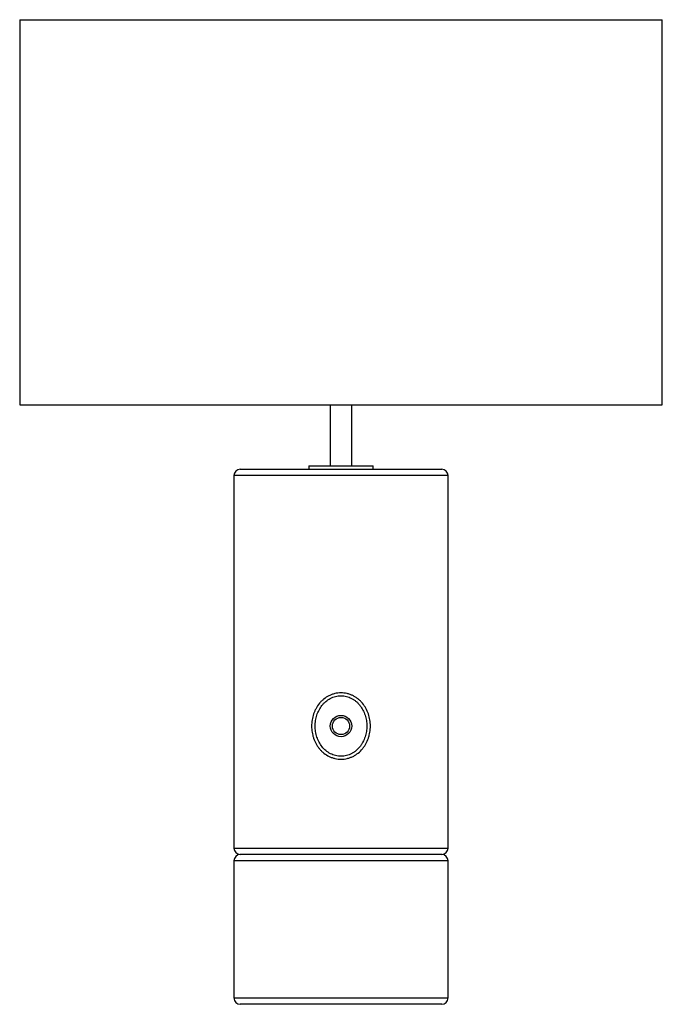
# Model space of a CAD drawing. Header units: millimetres. Extents: x -172 to 128, y -232 to 228.
import ezdxf

# ---------------------------------------------------------------- set-up
doc = ezdxf.new("R2010")
doc.units = ezdxf.units.MM

msp = doc.modelspace()

# ---------------------------------------------------------------- linework, layer by layer
at = {"color": 7, "linetype": 'Continuous', "lineweight": 25}
for p, q in [((-171.86, 227.56), (-171.86, 47.56)), ((-171.86, 227.56), (128.14, 227.56)), ((128.14, 47.56), (128.14, 227.56)), ((-171.86, 47.56), (128.14, 47.56)), ((-26.86, 47.56), (-26.86, 19.06)), ((-16.86, 19.06), (-16.86, 47.56)), ((-36.86, 19.06), (-36.86, 17.56)), ((-36.86, 19.06), (-6.86, 19.06)), ((-6.86, 17.56), (-6.86, 19.06)), ((-71.86, 14.56), (-71.86, -159.44)), ((-68.86, 17.56), (25.14, 17.56)), ((28.14, -159.44), (28.14, 14.56)), ((-71.86, -165.44), (-71.86, -229.44)), ((25.14, -162.44), (-68.86, -162.44)), ((28.14, -229.44), (28.14, -165.44)), ((25.14, -232.44), (-68.86, -232.44))]:
    msp.add_line(p, q, dxfattribs=at)
at = {"color": 8, "linetype": 'Continuous', "lineweight": 25}
for p, q in [((28.14, 14.56), (-71.86, 14.56)), ((-71.86, -159.44), (28.14, -159.44)), ((28.14, -165.44), (-71.86, -165.44)), ((-71.86, -229.44), (28.14, -229.44))]:
    msp.add_line(p, q, dxfattribs=at)
at = {"color": 7, "linetype": 'Continuous', "lineweight": 25}
for radius in [5, 4]:
    msp.add_circle((-21.86, -102.44), radius, dxfattribs=at)
for centre, start, end in [((-68.86, 14.56), 90, 180), ((25.14, 14.56), 0, 90), ((-68.86, -159.44), 180, 270), ((25.14, -159.44), 270, 0), ((-68.86, -165.44), 90, 180), ((25.14, -165.44), 0, 90), ((-68.86, -229.44), 180, 270), ((25.14, -229.44), 270, 0)]:
    msp.add_arc(centre, 3, start, end, dxfattribs=at)
for points, knots in [([(-8.13, -102.44), (-8.13, -103.41), (-8.21, -104.37), (-8.44, -105.8), (-8.54, -106.27), (-8.77, -107.2), (-8.91, -107.66), (-9.37, -109.01), (-9.75, -109.88), (-10.44, -111.13), (-10.7, -111.54), (-11.24, -112.33), (-11.52, -112.71), (-12.43, -113.8), (-13.1, -114.46), (-14.21, -115.36), (-14.6, -115.64), (-15.41, -116.16), (-15.83, -116.39), (-16.68, -116.82), (-17.12, -117.01), (-18.02, -117.34), (-18.48, -117.48), (-19.89, -117.82), (-20.84, -117.93), (-22.29, -117.94), (-22.77, -117.91), (-23.73, -117.8), (-24.21, -117.72), (-25.14, -117.5), (-25.6, -117.37), (-26.51, -117.05), (-26.96, -116.86), (-28.25, -116.23), (-29.05, -115.72), (-30.19, -114.82), (-30.55, -114.5), (-31.23, -113.83), (-31.55, -113.49), (-32.16, -112.76), (-32.45, -112.37), (-33, -111.58), (-33.25, -111.17), (-33.95, -109.92), (-34.33, -109.05), (-34.8, -107.69), (-34.94, -107.22), (-35.18, -106.29), (-35.28, -105.82), (-35.51, -104.41), (-35.59, -103.45), (-35.6, -101.52), (-35.52, -100.55), (-35.21, -98.64), (-34.98, -97.71), (-34.52, -96.36), (-34.34, -95.91), (-33.96, -95.03), (-33.74, -94.6), (-33.05, -93.34), (-32.52, -92.56), (-31.61, -91.46), (-31.29, -91.11), (-30.6, -90.44), (-30.24, -90.12), (-29.13, -89.22), (-28.33, -88.7), (-27.03, -88.06), (-26.59, -87.87), (-25.69, -87.54), (-25.23, -87.41), (-24.3, -87.18), (-23.83, -87.1), (-22.87, -86.98), (-22.38, -86.95), (-20.94, -86.95), (-19.98, -87.06), (-18.57, -87.38), (-18.1, -87.52), (-17.2, -87.84), (-16.76, -88.03), (-15.9, -88.45), (-15.48, -88.69), (-14.66, -89.2), (-14.27, -89.48), (-13.53, -90.07), (-13.17, -90.39), (-12.49, -91.06), (-12.16, -91.41), (-11.24, -92.52), (-10.7, -93.3), (-9.77, -94.97), (-9.38, -95.86), (-8.75, -97.67), (-8.52, -98.6), (-8.21, -100.5), (-8.13, -101.47), (-8.13, -102.44)], [0, 0, 0, 0, 0.03125, 0.03125, 0.046875, 0.046875, 0.0625, 0.0625, 0.09375, 0.09375, 0.109375, 0.109375, 0.125, 0.125, 0.15625, 0.15625, 0.171875, 0.171875, 0.1875, 0.1875, 0.203125, 0.203125, 0.21875, 0.21875, 0.25, 0.25, 0.265625, 0.265625, 0.28125, 0.28125, 0.296875, 0.296875, 0.3125, 0.3125, 0.34375, 0.34375, 0.359375, 0.359375, 0.375, 0.375, 0.390625, 0.390625, 0.40625, 0.40625, 0.4375, 0.4375, 0.453125, 0.453125, 0.46875, 0.46875, 0.5, 0.5, 0.53125, 0.53125, 0.5625, 0.5625, 0.578125, 0.578125, 0.59375, 0.59375, 0.625, 0.625, 0.640625, 0.640625, 0.65625, 0.65625, 0.6875, 0.6875, 0.703125, 0.703125, 0.71875, 0.71875, 0.734375, 0.734375, 0.75, 0.75, 0.78125, 0.78125, 0.796875, 0.796875, 0.8125, 0.8125, 0.828125, 0.828125, 0.84375, 0.84375, 0.859375, 0.859375, 0.875, 0.875, 0.90625, 0.90625, 0.9375, 0.9375, 0.96875, 0.96875, 1, 1, 1, 1]), ([(-9.82, -102.44), (-9.82, -102.01), (-9.84, -101.57), (-9.91, -100.71), (-9.96, -100.28), (-10.16, -99), (-10.35, -98.16), (-10.75, -96.94), (-10.9, -96.54), (-11.23, -95.74), (-11.41, -95.35), (-12.01, -94.21), (-12.47, -93.49), (-13.27, -92.47), (-13.56, -92.14), (-14.15, -91.53), (-14.46, -91.23), (-15.12, -90.68), (-15.46, -90.42), (-16.17, -89.94), (-16.55, -89.72), (-17.31, -89.32), (-17.7, -89.15), (-18.5, -88.84), (-18.92, -88.71), (-20.18, -88.4), (-21.04, -88.29), (-22.33, -88.3), (-22.77, -88.33), (-23.63, -88.44), (-24.05, -88.52), (-24.88, -88.73), (-25.28, -88.86), (-26.09, -89.17), (-26.48, -89.35), (-27.63, -89.96), (-28.33, -90.44), (-29.31, -91.28), (-29.62, -91.57), (-30.21, -92.2), (-30.49, -92.52), (-31.28, -93.53), (-31.73, -94.25), (-32.33, -95.39), (-32.51, -95.78), (-32.84, -96.58), (-32.99, -96.98), (-33.38, -98.2), (-33.57, -99.04), (-33.84, -100.75), (-33.9, -101.62), (-33.9, -103.35), (-33.83, -104.21), (-33.63, -105.48), (-33.55, -105.9), (-33.35, -106.74), (-33.23, -107.16), (-32.83, -108.39), (-32.5, -109.18), (-31.7, -110.69), (-31.23, -111.42), (-30.17, -112.76), (-29.58, -113.38), (-28.26, -114.5), (-27.55, -114.97), (-26.41, -115.57), (-26.01, -115.75), (-25.2, -116.05), (-24.79, -116.18), (-23.96, -116.38), (-23.53, -116.46), (-22.67, -116.57), (-22.24, -116.59), (-20.94, -116.58), (-20.09, -116.47), (-18.83, -116.15), (-18.42, -116.02), (-17.62, -115.71), (-17.23, -115.53), (-16.48, -115.13), (-16.11, -114.91), (-15.4, -114.42), (-15.06, -114.16), (-14.09, -113.33), (-13.5, -112.71), (-12.72, -111.71), (-12.47, -111.36), (-12.01, -110.64), (-11.79, -110.26), (-11.2, -109.13), (-10.88, -108.34), (-10.48, -107.13), (-10.37, -106.71), (-10.17, -105.88), (-10.09, -105.45), (-9.96, -104.6), (-9.91, -104.17), (-9.84, -103.31), (-9.82, -102.88), (-9.82, -102.44)], [0, 0, 0, 0, 0.015625, 0.015625, 0.03125, 0.03125, 0.0625, 0.0625, 0.078125, 0.078125, 0.09375, 0.09375, 0.125, 0.125, 0.140625, 0.140625, 0.15625, 0.15625, 0.171875, 0.171875, 0.1875, 0.1875, 0.203125, 0.203125, 0.21875, 0.21875, 0.25, 0.25, 0.265625, 0.265625, 0.28125, 0.28125, 0.296875, 0.296875, 0.3125, 0.3125, 0.34375, 0.34375, 0.359375, 0.359375, 0.375, 0.375, 0.40625, 0.40625, 0.421875, 0.421875, 0.4375, 0.4375, 0.46875, 0.46875, 0.5, 0.5, 0.53125, 0.53125, 0.546875, 0.546875, 0.5625, 0.5625, 0.59375, 0.59375, 0.625, 0.625, 0.65625, 0.65625, 0.6875, 0.6875, 0.703125, 0.703125, 0.71875, 0.71875, 0.734375, 0.734375, 0.75, 0.75, 0.78125, 0.78125, 0.796875, 0.796875, 0.8125, 0.8125, 0.828125, 0.828125, 0.84375, 0.84375, 0.875, 0.875, 0.890625, 0.890625, 0.90625, 0.90625, 0.9375, 0.9375, 0.953125, 0.953125, 0.96875, 0.96875, 0.984375, 0.984375, 1, 1, 1, 1])]:
    msp.add_open_spline(points, degree=3, knots=knots, dxfattribs=at)

doc.saveas('drawing.dxf')
